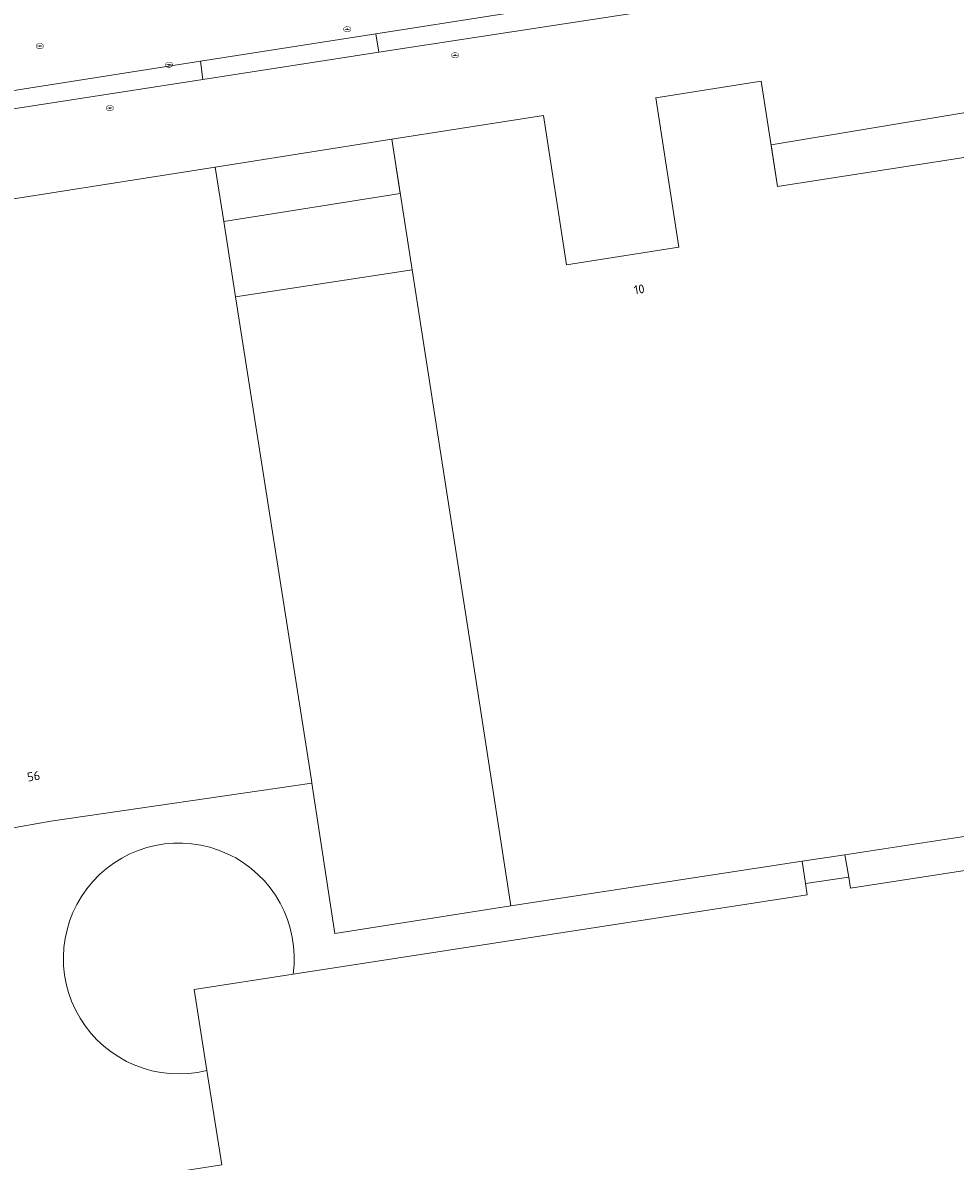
# Model space of a CAD drawing. Header units: metres. Extents: x 207155 to 208055, y 377332 to 379032.
# Tile 29 of 59: x 207667 to 207772, y 377949 to 378077. Entities that reach past the tile are written whole.
import ezdxf
from ezdxf.enums import TextEntityAlignment as Align

# ---------------------------------------------------------------- set-up
doc = ezdxf.new("R2010")
doc.units = ezdxf.units.M
for name, color, linetype, lineweight in [('GB', 1, 'Continuous', 25), ('GB07', 1, 'Continuous', 25), ('GB11', 1, 'Continuous', 25), ('GMV', 7, 'Continuous', 25), ('GP1', 7, 'Continuous', 25)]:
    doc.layers.add(name, color=color, linetype=linetype, lineweight=lineweight)
doc.layers.add('NAR', color=7, linetype='Continuous')
doc.layers.add('PPUT', color=232, linetype='Continuous')
doc.styles.add('ISO', font='isocpeur.ttf', dxfattribs={"height": 1})

# ---------------------------------------------------------------- blocks, each defined once
blk = doc.blocks.new('put')
at = {"linetype": 'ByBlock', "lineweight": -2}
h = blk.add_hatch(color=0, dxfattribs=at)
h.dxf.hatch_style = 1
edge = h.paths.add_edge_path()
edge.add_spline(control_points=[(0.44, 0), (0.44, 0.04), (0.43, 0.09), (0.36, 0.2), (0.28, 0.26), (0.09, 0.32), (-0.02, 0.33), (-0.22, 0.29), (-0.31, 0.24), (-0.42, 0.12), (-0.44, 0.06), (-0.44, -0.06), (-0.42, -0.12), (-0.33, -0.22), (-0.28, -0.26), (-0.1, -0.33), (0.04, -0.33), (0.27, -0.27), (0.37, -0.2), (0.43, -0.08), (0.44, -0.04), (0.44, 0)], knot_values=[0, 0, 0, 0, 0.380029, 0.380029, 1.118666, 1.118666, 1.857303, 1.857303, 2.59594, 2.59594, 3.13294, 3.13294, 3.66994, 3.66994, 4.20694, 4.20694, 5.079565, 5.079565, 5.952189, 5.952189, 6.283185, 6.283185, 6.283185, 6.283185], degree=3, periodic=0)
edge = h.paths.add_edge_path(flags=16)
edge.add_ellipse((0, 0), major_axis=(0.392, 0), ratio=0.689655, start_angle=0, end_angle=360)
h = blk.add_hatch(color=0, dxfattribs=at)
h.dxf.hatch_style = 1
h.paths.add_polyline_path([(-0.1, 0, -0.096396), (-0.09, 0.04), (-0.25, 0.04, 1), (-0.25, -0.04), (-0.09, -0.04, -0.096396)])
at = {"linetype": 'ByBlock', "lineweight": -2, "true_color": 0x681648}
h = blk.add_hatch(color=219, dxfattribs=at)
h.dxf.hatch_style = 1
h.paths.add_polyline_path([(0.1, 0, 1), (-0.1, 0, 1)])
at = {"linetype": 'ByBlock', "lineweight": -2}
h = blk.add_hatch(color=0, dxfattribs=at)
h.dxf.hatch_style = 1
h.paths.add_polyline_path([(0.25, 0.04), (0.09, 0.04, -0.096396), (0.1, 0, -0.096396), (0.09, -0.04), (0.25, -0.04, 1)])
at = {"color": 0, "linetype": 'ByBlock', "lineweight": -2}
blk.add_attdef('PUT', (0.5, 0.35), '', height=0.5, dxfattribs=at)

msp = doc.modelspace()

# ---------------------------------------------------------------- linework, layer by layer
at = {"layer": 'GB', "linetype": 'Continuous', "lineweight": 13}
for points in [[(207738.589, 378069.038), (207750.444, 378070.897)], [(207750.444, 378070.897), (207752.282, 378059.039)], [(207741.192, 378052.242), (207738.589, 378069.038)], [(207708.871, 378064.373), (207725.957, 378067.054)], [(207725.957, 378067.054), (207728.547, 378050.251)], [(207708.871, 378064.373), (207711.158, 378049.686)], [(207752.282, 378059.039), (207774.232, 378062.481)], [(207689.011, 378061.24), (207659.385, 378056.579)], [(207689.975, 378055.11), (207689.011, 378061.24)], [(207689.975, 378055.11), (207691.308, 378046.629)], [(207728.547, 378050.251), (207741.192, 378052.242)], [(207759.87, 377983.881), (207755.063, 377983.144)], [(207755.063, 377983.144), (207722.291, 377978.119)], [(207780.894, 377983.282), (207760.503, 377980.136)]]:
    msp.add_lwpolyline(points, dxfattribs=at)
at = {"layer": 'GB07', "linetype": 'Continuous', "lineweight": 13}
for points in [[(207718.894, 378000), (207711.158, 378049.686)], [(207699.852, 377992.28), (207691.308, 378046.629)], [(207722.291, 377978.119), (207718.894, 378000)], [(207699.904, 377991.95), (207699.852, 377992.28)], [(207760.296, 377981.359), (207755.434, 377980.63)]]:
    msp.add_lwpolyline(points, dxfattribs=at)
at = {"layer": 'GB11', "linetype": 'Continuous', "lineweight": 13}
for points in [[(207691.308, 378046.629), (207711.158, 378049.686)], [(207670.518, 377987.649), (207699.904, 377991.95)], [(207702.48, 377975.039), (207699.904, 377991.95)], [(207665.478, 377986.748), (207670.518, 377987.649)], [(207760.296, 377981.359), (207760.503, 377980.136)], [(207722.291, 377978.119), (207702.48, 377975.039)]]:
    msp.add_lwpolyline(points, dxfattribs=at)
at = {"layer": 'GMV', "linetype": 'Continuous', "lineweight": 13}
for points in [[(207748.816, 378082.784), (207707.103, 378076.24)], [(207749.116, 378080.59), (207707.415, 378074.148)], [(207707.103, 378076.24), (207687.355, 378073.142)], [(207707.415, 378074.148), (207707.103, 378076.24)], [(207707.415, 378074.148), (207687.64, 378071.093)], [(207657.499, 378068.459), (207687.355, 378073.142)], [(207687.64, 378071.093), (207687.355, 378073.142)], [(207657.827, 378066.487), (207687.64, 378071.093)], [(207780.322, 377987.017), (207759.87, 377983.881)], [(207755.614, 377979.382), (207755.434, 377980.63)], [(207755.614, 377979.382), (207697.797, 377970.462)], [(207697.797, 377970.462), (207686.634, 377968.74)], [(207688.077, 377959.616), (207686.634, 377968.74)], [(207683.008, 377947.951), (207689.754, 377949.014), (207688.077, 377959.616)]]:
    msp.add_lwpolyline(points, dxfattribs=at)
msp.add_lwpolyline([(207688.077, 377959.616, -3.2598448), (207697.797, 377970.462)], format="xyb", dxfattribs=at)
at = {"layer": 'GP1', "linetype": 'Continuous', "lineweight": 13}
for points in [[(207773.47, 378067.375), (207751.553, 378063.741)], [(207708.871, 378064.373), (207689.011, 378061.24)], [(207709.82, 378058.277), (207708.871, 378064.373)], [(207751.553, 378063.741), (207752.282, 378059.039)], [(207689.975, 378055.11), (207709.82, 378058.277)], [(207760.296, 377981.359), (207759.87, 377983.881)], [(207755.063, 377983.144), (207755.434, 377980.63)]]:
    msp.add_lwpolyline(points, dxfattribs=at)

# ---------------------------------------------------------------- block references
at = {"layer": 'PPUT', "linetype": 'Continuous', "lineweight": 13}
for p in [(207703.873, 378076.748), (207669.29, 378074.85), (207716.01, 378073.82), (207683.822, 378072.746), (207677.17, 378067.87)]:
    msp.add_blockref('put', p, dxfattribs=at)

# ---------------------------------------------------------------- texts
at = {"layer": 'NAR', "linetype": 'Continuous', "lineweight": 13, "style": 'ISO'}
for s, p in [('10', (207736.722, 378047.489)), ('56', (207668.591, 377992.718))]:
    msp.add_text(s, height=1, rotation=8.9, dxfattribs=at).set_placement(p, align=Align.MIDDLE_CENTER)

doc.saveas('drawing.dxf')
